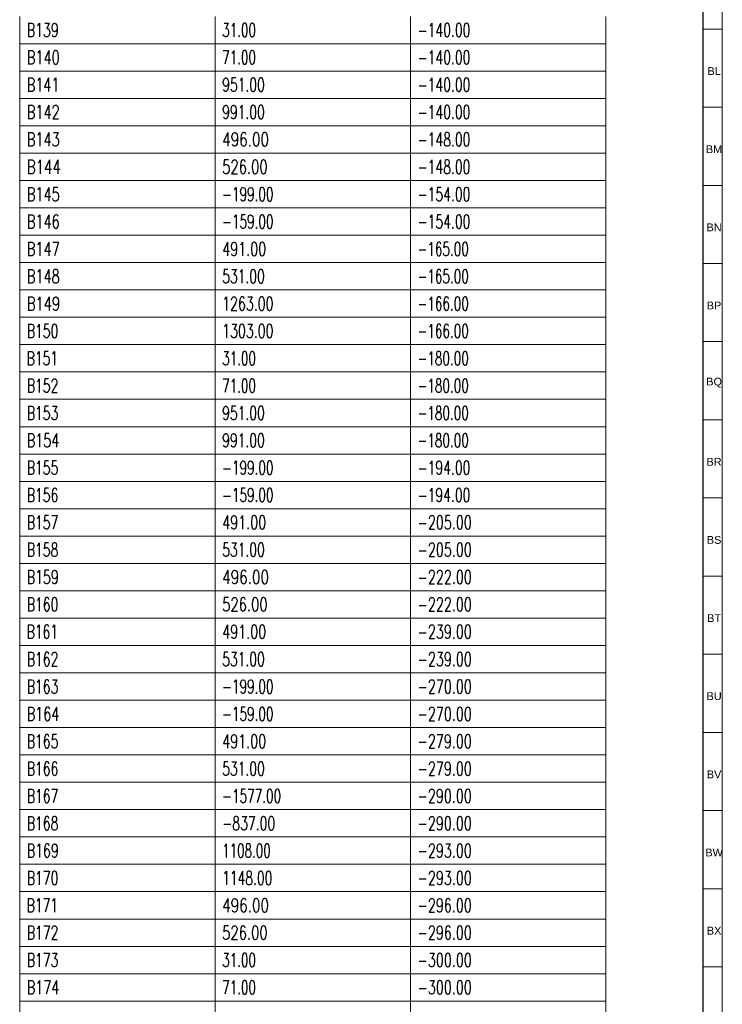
# Model space of a CAD drawing. Header units: millimetres. Extents: x -34 to 6620, y -230 to 4700.
# Tile 170 of 189: x 6438 to 6618, y 3280 to 3532. Entities that reach past the tile are written whole.
import ezdxf

# ---------------------------------------------------------------- set-up
doc = ezdxf.new("R2010")
doc.units = ezdxf.units.MM
doc.layers.add('1', color=7, linetype='Continuous', true_color=0xffffff)
doc.styles.add('Arial Unicode MS', font='Arial Unicode MS')
doc.styles.add('latin_extended', font='simplex.shx')

# ---------------------------------------------------------------- blocks, each defined once
blk = doc.blocks.new('TabularNote3')
at = {"layer": '1', "color": 163, "linetype": 'Continuous', "lineweight": 18}
for p, q in [((6438.170042, 3533.23561), (6438.170042, 3526.23561)), ((6488.170042, 3533.23561), (6488.170042, 3526.23561)), ((6538.170042, 3533.23561), (6538.170042, 3526.23561)), ((6588.170042, 3533.23561), (6588.170042, 3526.23561)), ((6438.170042, 3526.23561), (6488.170042, 3526.23561)), ((6438.170042, 3526.23561), (6438.170042, 3519.23561)), ((6488.170042, 3526.23561), (6538.170042, 3526.23561)), ((6488.170042, 3526.23561), (6488.170042, 3519.23561)), ((6538.170042, 3526.23561), (6588.170042, 3526.23561)), ((6538.170042, 3526.23561), (6538.170042, 3519.23561)), ((6588.170042, 3526.23561), (6588.170042, 3519.23561)), ((6438.170042, 3519.23561), (6488.170042, 3519.23561)), ((6438.170042, 3519.23561), (6438.170042, 3512.23561)), ((6488.170042, 3519.23561), (6538.170042, 3519.23561)), ((6488.170042, 3519.23561), (6488.170042, 3512.23561)), ((6538.170042, 3519.23561), (6588.170042, 3519.23561)), ((6538.170042, 3519.23561), (6538.170042, 3512.23561)), ((6588.170042, 3519.23561), (6588.170042, 3512.23561)), ((6438.170042, 3512.23561), (6488.170042, 3512.23561)), ((6438.170042, 3512.23561), (6438.170042, 3505.23561)), ((6488.170042, 3512.23561), (6538.170042, 3512.23561)), ((6488.170042, 3512.23561), (6488.170042, 3505.23561)), ((6538.170042, 3512.23561), (6588.170042, 3512.23561)), ((6538.170042, 3512.23561), (6538.170042, 3505.23561)), ((6588.170042, 3512.23561), (6588.170042, 3505.23561)), ((6438.170042, 3505.23561), (6488.170042, 3505.23561)), ((6438.170042, 3505.23561), (6438.170042, 3498.23561)), ((6488.170042, 3505.23561), (6538.170042, 3505.23561)), ((6488.170042, 3505.23561), (6488.170042, 3498.23561)), ((6538.170042, 3505.23561), (6588.170042, 3505.23561)), ((6538.170042, 3505.23561), (6538.170042, 3498.23561)), ((6588.170042, 3505.23561), (6588.170042, 3498.23561)), ((6438.170042, 3498.23561), (6488.170042, 3498.23561)), ((6438.170042, 3498.23561), (6438.170042, 3491.23561)), ((6488.170042, 3498.23561), (6538.170042, 3498.23561)), ((6488.170042, 3498.23561), (6488.170042, 3491.23561)), ((6538.170042, 3498.23561), (6588.170042, 3498.23561)), ((6538.170042, 3498.23561), (6538.170042, 3491.23561)), ((6588.170042, 3498.23561), (6588.170042, 3491.23561)), ((6438.170042, 3491.23561), (6488.170042, 3491.23561)), ((6438.170042, 3491.23561), (6438.170042, 3484.23561)), ((6488.170042, 3491.23561), (6538.170042, 3491.23561)), ((6488.170042, 3491.23561), (6488.170042, 3484.23561)), ((6538.170042, 3491.23561), (6588.170042, 3491.23561)), ((6538.170042, 3491.23561), (6538.170042, 3484.23561)), ((6588.170042, 3491.23561), (6588.170042, 3484.23561)), ((6438.170042, 3484.23561), (6488.170042, 3484.23561)), ((6438.170042, 3484.23561), (6438.170042, 3477.23561)), ((6488.170042, 3484.23561), (6538.170042, 3484.23561)), ((6488.170042, 3484.23561), (6488.170042, 3477.23561)), ((6538.170042, 3484.23561), (6588.170042, 3484.23561)), ((6538.170042, 3484.23561), (6538.170042, 3477.23561)), ((6588.170042, 3484.23561), (6588.170042, 3477.23561)), ((6438.170042, 3477.23561), (6488.170042, 3477.23561)), ((6438.170042, 3477.23561), (6438.170042, 3470.23561)), ((6488.170042, 3477.23561), (6538.170042, 3477.23561)), ((6488.170042, 3477.23561), (6488.170042, 3470.23561)), ((6538.170042, 3477.23561), (6588.170042, 3477.23561)), ((6538.170042, 3477.23561), (6538.170042, 3470.23561)), ((6588.170042, 3477.23561), (6588.170042, 3470.23561)), ((6438.170042, 3470.23561), (6488.170042, 3470.23561)), ((6438.170042, 3470.23561), (6438.170042, 3463.23561)), ((6488.170042, 3470.23561), (6538.170042, 3470.23561)), ((6488.170042, 3470.23561), (6488.170042, 3463.23561)), ((6538.170042, 3470.23561), (6588.170042, 3470.23561)), ((6538.170042, 3470.23561), (6538.170042, 3463.23561)), ((6588.170042, 3470.23561), (6588.170042, 3463.23561)), ((6438.170042, 3463.23561), (6488.170042, 3463.23561)), ((6438.170042, 3463.23561), (6438.170042, 3456.23561)), ((6488.170042, 3463.23561), (6538.170042, 3463.23561)), ((6488.170042, 3463.23561), (6488.170042, 3456.23561)), ((6538.170042, 3463.23561), (6588.170042, 3463.23561)), ((6538.170042, 3463.23561), (6538.170042, 3456.23561)), ((6588.170042, 3463.23561), (6588.170042, 3456.23561)), ((6438.170042, 3456.23561), (6488.170042, 3456.23561)), ((6438.170042, 3456.23561), (6438.170042, 3449.23561)), ((6488.170042, 3456.23561), (6538.170042, 3456.23561)), ((6488.170042, 3456.23561), (6488.170042, 3449.23561)), ((6538.170042, 3456.23561), (6588.170042, 3456.23561)), ((6538.170042, 3456.23561), (6538.170042, 3449.23561)), ((6588.170042, 3456.23561), (6588.170042, 3449.23561)), ((6438.170042, 3449.23561), (6488.170042, 3449.23561)), ((6438.170042, 3449.23561), (6438.170042, 3442.23561)), ((6488.170042, 3449.23561), (6538.170042, 3449.23561)), ((6488.170042, 3449.23561), (6488.170042, 3442.23561)), ((6538.170042, 3449.23561), (6588.170042, 3449.23561)), ((6538.170042, 3449.23561), (6538.170042, 3442.23561)), ((6588.170042, 3449.23561), (6588.170042, 3442.23561)), ((6438.170042, 3442.23561), (6488.170042, 3442.23561)), ((6438.170042, 3442.23561), (6438.170042, 3435.23561)), ((6488.170042, 3442.23561), (6538.170042, 3442.23561)), ((6488.170042, 3442.23561), (6488.170042, 3435.23561)), ((6538.170042, 3442.23561), (6588.170042, 3442.23561)), ((6538.170042, 3442.23561), (6538.170042, 3435.23561)), ((6588.170042, 3442.23561), (6588.170042, 3435.23561)), ((6438.170042, 3435.23561), (6488.170042, 3435.23561)), ((6438.170042, 3435.23561), (6438.170042, 3428.23561)), ((6488.170042, 3435.23561), (6538.170042, 3435.23561)), ((6488.170042, 3435.23561), (6488.170042, 3428.23561)), ((6538.170042, 3435.23561), (6588.170042, 3435.23561)), ((6538.170042, 3435.23561), (6538.170042, 3428.23561)), ((6588.170042, 3435.23561), (6588.170042, 3428.23561)), ((6438.170042, 3428.23561), (6488.170042, 3428.23561)), ((6438.170042, 3428.23561), (6438.170042, 3421.23561)), ((6488.170042, 3428.23561), (6538.170042, 3428.23561)), ((6488.170042, 3428.23561), (6488.170042, 3421.23561)), ((6538.170042, 3428.23561), (6588.170042, 3428.23561)), ((6538.170042, 3428.23561), (6538.170042, 3421.23561)), ((6588.170042, 3428.23561), (6588.170042, 3421.23561)), ((6438.170042, 3421.23561), (6488.170042, 3421.23561)), ((6438.170042, 3421.23561), (6438.170042, 3414.23561)), ((6488.170042, 3421.23561), (6538.170042, 3421.23561)), ((6488.170042, 3421.23561), (6488.170042, 3414.23561)), ((6538.170042, 3421.23561), (6588.170042, 3421.23561)), ((6538.170042, 3421.23561), (6538.170042, 3414.23561)), ((6588.170042, 3421.23561), (6588.170042, 3414.23561)), ((6438.170042, 3414.23561), (6488.170042, 3414.23561)), ((6438.170042, 3414.23561), (6438.170042, 3407.23561)), ((6488.170042, 3414.23561), (6538.170042, 3414.23561)), ((6488.170042, 3414.23561), (6488.170042, 3407.23561)), ((6538.170042, 3414.23561), (6588.170042, 3414.23561)), ((6538.170042, 3414.23561), (6538.170042, 3407.23561)), ((6588.170042, 3414.23561), (6588.170042, 3407.23561)), ((6438.170042, 3407.23561), (6488.170042, 3407.23561)), ((6438.170042, 3407.23561), (6438.170042, 3400.23561)), ((6488.170042, 3407.23561), (6538.170042, 3407.23561)), ((6488.170042, 3407.23561), (6488.170042, 3400.23561)), ((6538.170042, 3407.23561), (6588.170042, 3407.23561)), ((6538.170042, 3407.23561), (6538.170042, 3400.23561)), ((6588.170042, 3407.23561), (6588.170042, 3400.23561)), ((6438.170042, 3400.23561), (6488.170042, 3400.23561)), ((6438.170042, 3400.23561), (6438.170042, 3393.23561)), ((6488.170042, 3400.23561), (6538.170042, 3400.23561)), ((6488.170042, 3400.23561), (6488.170042, 3393.23561)), ((6538.170042, 3400.23561), (6588.170042, 3400.23561)), ((6538.170042, 3400.23561), (6538.170042, 3393.23561)), ((6588.170042, 3400.23561), (6588.170042, 3393.23561)), ((6438.170042, 3393.23561), (6488.170042, 3393.23561)), ((6438.170042, 3393.23561), (6438.170042, 3386.23561)), ((6488.170042, 3393.23561), (6538.170042, 3393.23561)), ((6488.170042, 3393.23561), (6488.170042, 3386.23561)), ((6538.170042, 3393.23561), (6588.170042, 3393.23561)), ((6538.170042, 3393.23561), (6538.170042, 3386.23561)), ((6588.170042, 3393.23561), (6588.170042, 3386.23561)), ((6438.170042, 3386.23561), (6488.170042, 3386.23561)), ((6438.170042, 3386.23561), (6438.170042, 3379.23561)), ((6488.170042, 3386.23561), (6538.170042, 3386.23561)), ((6488.170042, 3386.23561), (6488.170042, 3379.23561)), ((6538.170042, 3386.23561), (6588.170042, 3386.23561)), ((6538.170042, 3386.23561), (6538.170042, 3379.23561)), ((6588.170042, 3386.23561), (6588.170042, 3379.23561)), ((6438.170042, 3379.23561), (6488.170042, 3379.23561)), ((6438.170042, 3379.23561), (6438.170042, 3372.23561)), ((6488.170042, 3379.23561), (6538.170042, 3379.23561)), ((6488.170042, 3379.23561), (6488.170042, 3372.23561)), ((6538.170042, 3379.23561), (6588.170042, 3379.23561)), ((6538.170042, 3379.23561), (6538.170042, 3372.23561)), ((6588.170042, 3379.23561), (6588.170042, 3372.23561)), ((6438.170042, 3372.23561), (6488.170042, 3372.23561)), ((6438.170042, 3372.23561), (6438.170042, 3365.23561)), ((6488.170042, 3372.23561), (6538.170042, 3372.23561)), ((6488.170042, 3372.23561), (6488.170042, 3365.23561)), ((6538.170042, 3372.23561), (6588.170042, 3372.23561)), ((6538.170042, 3372.23561), (6538.170042, 3365.23561)), ((6588.170042, 3372.23561), (6588.170042, 3365.23561)), ((6438.170042, 3365.23561), (6488.170042, 3365.23561)), ((6438.170042, 3365.23561), (6438.170042, 3358.23561)), ((6488.170042, 3365.23561), (6538.170042, 3365.23561)), ((6488.170042, 3365.23561), (6488.170042, 3358.23561)), ((6538.170042, 3365.23561), (6588.170042, 3365.23561)), ((6538.170042, 3365.23561), (6538.170042, 3358.23561)), ((6588.170042, 3365.23561), (6588.170042, 3358.23561)), ((6438.170042, 3358.23561), (6488.170042, 3358.23561)), ((6438.170042, 3358.23561), (6438.170042, 3351.23561)), ((6488.170042, 3358.23561), (6538.170042, 3358.23561)), ((6488.170042, 3358.23561), (6488.170042, 3351.23561)), ((6538.170042, 3358.23561), (6588.170042, 3358.23561)), ((6538.170042, 3358.23561), (6538.170042, 3351.23561)), ((6588.170042, 3358.23561), (6588.170042, 3351.23561)), ((6438.170042, 3351.23561), (6488.170042, 3351.23561)), ((6438.170042, 3351.23561), (6438.170042, 3344.23561)), ((6488.170042, 3351.23561), (6538.170042, 3351.23561)), ((6488.170042, 3351.23561), (6488.170042, 3344.23561)), ((6538.170042, 3351.23561), (6588.170042, 3351.23561)), ((6538.170042, 3351.23561), (6538.170042, 3344.23561)), ((6588.170042, 3351.23561), (6588.170042, 3344.23561)), ((6438.170042, 3344.23561), (6488.170042, 3344.23561)), ((6438.170042, 3344.23561), (6438.170042, 3337.23561)), ((6488.170042, 3344.23561), (6538.170042, 3344.23561)), ((6488.170042, 3344.23561), (6488.170042, 3337.23561)), ((6538.170042, 3344.23561), (6588.170042, 3344.23561)), ((6538.170042, 3344.23561), (6538.170042, 3337.23561)), ((6588.170042, 3344.23561), (6588.170042, 3337.23561)), ((6438.170042, 3337.23561), (6488.170042, 3337.23561)), ((6438.170042, 3337.23561), (6438.170042, 3330.23561)), ((6488.170042, 3337.23561), (6538.170042, 3337.23561)), ((6488.170042, 3337.23561), (6488.170042, 3330.23561)), ((6538.170042, 3337.23561), (6588.170042, 3337.23561)), ((6538.170042, 3337.23561), (6538.170042, 3330.23561)), ((6588.170042, 3337.23561), (6588.170042, 3330.23561)), ((6438.170042, 3330.23561), (6488.170042, 3330.23561)), ((6438.170042, 3330.23561), (6438.170042, 3323.23561)), ((6488.170042, 3330.23561), (6538.170042, 3330.23561)), ((6488.170042, 3330.23561), (6488.170042, 3323.23561)), ((6538.170042, 3330.23561), (6588.170042, 3330.23561)), ((6538.170042, 3330.23561), (6538.170042, 3323.23561)), ((6588.170042, 3330.23561), (6588.170042, 3323.23561)), ((6438.170042, 3323.23561), (6488.170042, 3323.23561)), ((6438.170042, 3323.23561), (6438.170042, 3316.23561)), ((6488.170042, 3323.23561), (6538.170042, 3323.23561)), ((6488.170042, 3323.23561), (6488.170042, 3316.23561)), ((6538.170042, 3323.23561), (6588.170042, 3323.23561)), ((6538.170042, 3323.23561), (6538.170042, 3316.23561)), ((6588.170042, 3323.23561), (6588.170042, 3316.23561)), ((6438.170042, 3316.23561), (6488.170042, 3316.23561)), ((6438.170042, 3316.23561), (6438.170042, 3309.23561)), ((6488.170042, 3316.23561), (6538.170042, 3316.23561)), ((6488.170042, 3316.23561), (6488.170042, 3309.23561)), ((6538.170042, 3316.23561), (6588.170042, 3316.23561)), ((6538.170042, 3316.23561), (6538.170042, 3309.23561)), ((6588.170042, 3316.23561), (6588.170042, 3309.23561)), ((6438.170042, 3309.23561), (6488.170042, 3309.23561)), ((6438.170042, 3309.23561), (6438.170042, 3302.23561)), ((6488.170042, 3309.23561), (6538.170042, 3309.23561)), ((6488.170042, 3309.23561), (6488.170042, 3302.23561)), ((6538.170042, 3309.23561), (6588.170042, 3309.23561)), ((6538.170042, 3309.23561), (6538.170042, 3302.23561)), ((6588.170042, 3309.23561), (6588.170042, 3302.23561)), ((6438.170042, 3302.23561), (6488.170042, 3302.23561)), ((6438.170042, 3302.23561), (6438.170042, 3295.23561)), ((6488.170042, 3302.23561), (6538.170042, 3302.23561)), ((6488.170042, 3302.23561), (6488.170042, 3295.23561)), ((6538.170042, 3302.23561), (6588.170042, 3302.23561)), ((6538.170042, 3302.23561), (6538.170042, 3295.23561)), ((6588.170042, 3302.23561), (6588.170042, 3295.23561)), ((6438.170042, 3295.23561), (6488.170042, 3295.23561)), ((6438.170042, 3295.23561), (6438.170042, 3288.23561)), ((6488.170042, 3295.23561), (6538.170042, 3295.23561)), ((6488.170042, 3295.23561), (6488.170042, 3288.23561)), ((6538.170042, 3295.23561), (6588.170042, 3295.23561)), ((6538.170042, 3295.23561), (6538.170042, 3288.23561)), ((6588.170042, 3295.23561), (6588.170042, 3288.23561)), ((6438.170042, 3288.23561), (6488.170042, 3288.23561)), ((6438.170042, 3288.23561), (6438.170042, 3281.23561)), ((6488.170042, 3288.23561), (6538.170042, 3288.23561)), ((6488.170042, 3288.23561), (6488.170042, 3281.23561)), ((6538.170042, 3288.23561), (6588.170042, 3288.23561)), ((6538.170042, 3288.23561), (6538.170042, 3281.23561)), ((6588.170042, 3288.23561), (6588.170042, 3281.23561)), ((6438.170042, 3281.23561), (6488.170042, 3281.23561)), ((6438.170042, 3281.23561), (6438.170042, 3274.23561)), ((6488.170042, 3281.23561), (6538.170042, 3281.23561)), ((6488.170042, 3281.23561), (6488.170042, 3274.23561)), ((6538.170042, 3281.23561), (6588.170042, 3281.23561)), ((6538.170042, 3281.23561), (6538.170042, 3274.23561)), ((6588.170042, 3281.23561), (6588.170042, 3274.23561))]:
    blk.add_line(p, q, dxfattribs=at)
at = {"layer": '1', "color": 2, "linetype": 'Continuous', "lineweight": 13, "char_height": 3.5, "attachment_point": 4, "line_spacing_factor": 0.963855, "style": 'latin_extended'}
for s, insert in [('\\W0.6733;B139', (6439.987542, 3529.73561)), ('\\W0.6412;31.00', (6489.987542, 3529.73561)), ('\\W0.6637;-140.00', (6539.987542, 3529.73561)), ('\\W0.6941;B140', (6439.987542, 3522.73561)), ('\\W0.6412;71.00', (6489.987542, 3522.73561)), ('\\W0.6637;-140.00', (6539.987542, 3522.73561)), ('\\W0.6882;B141', (6439.987542, 3515.73561)), ('\\W0.6624;951.00', (6489.987542, 3515.73561)), ('\\W0.6637;-140.00', (6539.987542, 3515.73561)), ('\\W0.6941;B142', (6439.987542, 3508.73561)), ('\\W0.6624;991.00', (6489.987542, 3508.73561)), ('\\W0.6637;-140.00', (6539.987542, 3508.73561)), ('\\W0.6941;B143', (6439.987542, 3501.73561)), ('\\W0.7268;496.00', (6489.987542, 3501.73561)), ('\\W0.6637;-148.00', (6539.987542, 3501.73561)), ('\\W0.7186;B144', (6439.987542, 3494.73561)), ('\\W0.7053;526.00', (6489.987542, 3494.73561)), ('\\W0.6637;-148.00', (6539.987542, 3494.73561)), ('\\W0.6941;B145', (6439.987542, 3487.73561)), ('\\W0.6439;-199.00', (6489.987542, 3487.73561)), ('\\W0.6637;-154.00', (6539.987542, 3487.73561)), ('\\W0.6941;B146', (6439.987542, 3480.73561)), ('\\W0.6439;-159.00', (6489.987542, 3480.73561)), ('\\W0.6637;-154.00', (6539.987542, 3480.73561)), ('\\W0.6941;B147', (6439.987542, 3473.73561)), ('\\W0.6838;491.00', (6489.987542, 3473.73561)), ('\\W0.6439;-165.00', (6539.987542, 3473.73561)), ('\\W0.6941;B148', (6439.987542, 3466.73561)), ('\\W0.6624;531.00', (6489.987542, 3466.73561)), ('\\W0.6439;-165.00', (6539.987542, 3466.73561)), ('\\W0.7031;B149', (6439.987542, 3459.73561)), ('\\W0.6743;1263.00', (6489.987542, 3459.73561)), ('\\W0.6439;-166.00', (6539.987542, 3459.73561)), ('\\W0.6647;B150', (6439.987542, 3452.73561)), ('\\W0.6743;1303.00', (6489.987542, 3452.73561)), ('\\W0.6439;-166.00', (6539.987542, 3452.73561)), ('\\W0.6563;B151', (6439.987542, 3445.73561)), ('\\W0.6412;31.00', (6489.987542, 3445.73561)), ('\\W0.6439;-180.00', (6539.987542, 3445.73561)), ('\\W0.6647;B152', (6439.987542, 3438.73561)), ('\\W0.6412;71.00', (6489.987542, 3438.73561)), ('\\W0.6439;-180.00', (6539.987542, 3438.73561)), ('\\W0.6647;B153', (6439.987542, 3431.73561)), ('\\W0.6624;951.00', (6489.987542, 3431.73561)), ('\\W0.6439;-180.00', (6539.987542, 3431.73561)), ('\\W0.6853;B154', (6439.987542, 3424.73561)), ('\\W0.6624;991.00', (6489.987542, 3424.73561)), ('\\W0.6439;-180.00', (6539.987542, 3424.73561)), ('\\W0.6647;B155', (6439.987542, 3417.73561)), ('\\W0.6439;-199.00', (6489.987542, 3417.73561)), ('\\W0.6637;-194.00', (6539.987542, 3417.73561)), ('\\W0.6647;B156', (6439.987542, 3410.73561)), ('\\W0.6439;-159.00', (6489.987542, 3410.73561)), ('\\W0.6637;-194.00', (6539.987542, 3410.73561)), ('\\W0.6647;B157', (6439.987542, 3403.73561)), ('\\W0.6838;491.00', (6489.987542, 3403.73561)), ('\\W0.6809;-205.00', (6539.987542, 3403.73561)), ('\\W0.6647;B158', (6439.987542, 3396.73561)), ('\\W0.6624;531.00', (6489.987542, 3396.73561)), ('\\W0.6809;-205.00', (6539.987542, 3396.73561)), ('\\W0.6733;B159', (6439.987542, 3389.73561)), ('\\W0.7268;496.00', (6489.987542, 3389.73561)), ('\\W0.6809;-222.00', (6539.987542, 3389.73561)), ('\\W0.6647;B160', (6439.987542, 3382.73561)), ('\\W0.7053;526.00', (6489.987542, 3382.73561)), ('\\W0.6809;-222.00', (6539.987542, 3382.73561)), ('\\W0.6563;B161', (6439.987542, 3375.73561)), ('\\W0.6838;491.00', (6489.987542, 3375.73561)), ('\\W0.6809;-239.00', (6539.987542, 3375.73561)), ('\\W0.6647;B162', (6439.987542, 3368.73561)), ('\\W0.6624;531.00', (6489.987542, 3368.73561)), ('\\W0.6809;-239.00', (6539.987542, 3368.73561)), ('\\W0.6647;B163', (6439.987542, 3361.73561)), ('\\W0.6439;-199.00', (6489.987542, 3361.73561)), ('\\W0.6809;-270.00', (6539.987542, 3361.73561)), ('\\W0.6853;B164', (6439.987542, 3354.73561)), ('\\W0.6439;-159.00', (6489.987542, 3354.73561)), ('\\W0.6809;-270.00', (6539.987542, 3354.73561)), ('\\W0.6647;B165', (6439.987542, 3347.73561)), ('\\W0.6838;491.00', (6489.987542, 3347.73561)), ('\\W0.6809;-279.00', (6539.987542, 3347.73561)), ('\\W0.6647;B166', (6439.987542, 3340.73561)), ('\\W0.6624;531.00', (6489.987542, 3340.73561)), ('\\W0.6809;-279.00', (6539.987542, 3340.73561)), ('\\W0.6647;B167', (6439.987542, 3333.73561)), ('\\W0.6455;-1577.00', (6489.987542, 3333.73561)), ('\\W0.6809;-290.00', (6539.987542, 3333.73561)), ('\\W0.6647;B168', (6439.987542, 3326.73561)), ('\\W0.6661;-837.00', (6489.987542, 3326.73561)), ('\\W0.6809;-290.00', (6539.987542, 3326.73561)), ('\\W0.6733;B169', (6439.987542, 3319.73561)), ('\\W0.6382;1108.00', (6489.987542, 3319.73561)), ('\\W0.6809;-293.00', (6539.987542, 3319.73561)), ('\\W0.6647;B170', (6439.987542, 3312.73561)), ('\\W0.6588;1148.00', (6489.987542, 3312.73561)), ('\\W0.6809;-293.00', (6539.987542, 3312.73561)), ('\\W0.6563;B171', (6439.987542, 3305.73561)), ('\\W0.7268;496.00', (6489.987542, 3305.73561)), ('\\W0.6809;-296.00', (6539.987542, 3305.73561)), ('\\W0.6647;B172', (6439.987542, 3298.73561)), ('\\W0.7053;526.00', (6489.987542, 3298.73561)), ('\\W0.6809;-296.00', (6539.987542, 3298.73561)), ('\\W0.6647;B173', (6439.987542, 3291.73561)), ('\\W0.6412;31.00', (6489.987542, 3291.73561)), ('\\W0.6809;-300.00', (6539.987542, 3291.73561)), ('\\W0.6853;B174', (6439.987542, 3284.73561)), ('\\W0.6412;71.00', (6489.987542, 3284.73561)), ('\\W0.6809;-300.00', (6539.987542, 3284.73561))]:
    blk.add_mtext(s, dxfattribs=dict(at, insert=insert))
blk = doc.blocks.new('TabularNote5')
at = {"layer": '1', "color": 163, "linetype": 'Continuous', "lineweight": 18}
for p, q in [((6438.170042, 3533.23561), (6438.170042, 3526.23561)), ((6488.170042, 3533.23561), (6488.170042, 3526.23561)), ((6538.170042, 3533.23561), (6538.170042, 3526.23561)), ((6588.170042, 3533.23561), (6588.170042, 3526.23561)), ((6438.170042, 3526.23561), (6488.170042, 3526.23561)), ((6438.170042, 3526.23561), (6438.170042, 3519.23561)), ((6488.170042, 3526.23561), (6538.170042, 3526.23561)), ((6488.170042, 3526.23561), (6488.170042, 3519.23561)), ((6538.170042, 3526.23561), (6588.170042, 3526.23561)), ((6538.170042, 3526.23561), (6538.170042, 3519.23561)), ((6588.170042, 3526.23561), (6588.170042, 3519.23561)), ((6438.170042, 3519.23561), (6488.170042, 3519.23561)), ((6438.170042, 3519.23561), (6438.170042, 3512.23561)), ((6488.170042, 3519.23561), (6538.170042, 3519.23561)), ((6488.170042, 3519.23561), (6488.170042, 3512.23561)), ((6538.170042, 3519.23561), (6588.170042, 3519.23561)), ((6538.170042, 3519.23561), (6538.170042, 3512.23561)), ((6588.170042, 3519.23561), (6588.170042, 3512.23561)), ((6438.170042, 3512.23561), (6488.170042, 3512.23561)), ((6438.170042, 3512.23561), (6438.170042, 3505.23561)), ((6488.170042, 3512.23561), (6538.170042, 3512.23561)), ((6488.170042, 3512.23561), (6488.170042, 3505.23561)), ((6538.170042, 3512.23561), (6588.170042, 3512.23561)), ((6538.170042, 3512.23561), (6538.170042, 3505.23561)), ((6588.170042, 3512.23561), (6588.170042, 3505.23561)), ((6438.170042, 3505.23561), (6488.170042, 3505.23561)), ((6438.170042, 3505.23561), (6438.170042, 3498.23561)), ((6488.170042, 3505.23561), (6538.170042, 3505.23561)), ((6488.170042, 3505.23561), (6488.170042, 3498.23561)), ((6538.170042, 3505.23561), (6588.170042, 3505.23561)), ((6538.170042, 3505.23561), (6538.170042, 3498.23561)), ((6588.170042, 3505.23561), (6588.170042, 3498.23561)), ((6438.170042, 3498.23561), (6488.170042, 3498.23561)), ((6438.170042, 3498.23561), (6438.170042, 3491.23561)), ((6488.170042, 3498.23561), (6538.170042, 3498.23561)), ((6488.170042, 3498.23561), (6488.170042, 3491.23561)), ((6538.170042, 3498.23561), (6588.170042, 3498.23561)), ((6538.170042, 3498.23561), (6538.170042, 3491.23561)), ((6588.170042, 3498.23561), (6588.170042, 3491.23561)), ((6438.170042, 3491.23561), (6488.170042, 3491.23561)), ((6438.170042, 3491.23561), (6438.170042, 3484.23561)), ((6488.170042, 3491.23561), (6538.170042, 3491.23561)), ((6488.170042, 3491.23561), (6488.170042, 3484.23561)), ((6538.170042, 3491.23561), (6588.170042, 3491.23561)), ((6538.170042, 3491.23561), (6538.170042, 3484.23561)), ((6588.170042, 3491.23561), (6588.170042, 3484.23561)), ((6438.170042, 3484.23561), (6488.170042, 3484.23561)), ((6438.170042, 3484.23561), (6438.170042, 3477.23561)), ((6488.170042, 3484.23561), (6538.170042, 3484.23561)), ((6488.170042, 3484.23561), (6488.170042, 3477.23561)), ((6538.170042, 3484.23561), (6588.170042, 3484.23561)), ((6538.170042, 3484.23561), (6538.170042, 3477.23561)), ((6588.170042, 3484.23561), (6588.170042, 3477.23561)), ((6438.170042, 3477.23561), (6488.170042, 3477.23561)), ((6438.170042, 3477.23561), (6438.170042, 3470.23561)), ((6488.170042, 3477.23561), (6538.170042, 3477.23561)), ((6488.170042, 3477.23561), (6488.170042, 3470.23561)), ((6538.170042, 3477.23561), (6588.170042, 3477.23561)), ((6538.170042, 3477.23561), (6538.170042, 3470.23561)), ((6588.170042, 3477.23561), (6588.170042, 3470.23561)), ((6438.170042, 3470.23561), (6488.170042, 3470.23561)), ((6438.170042, 3470.23561), (6438.170042, 3463.23561)), ((6488.170042, 3470.23561), (6538.170042, 3470.23561)), ((6488.170042, 3470.23561), (6488.170042, 3463.23561)), ((6538.170042, 3470.23561), (6588.170042, 3470.23561)), ((6538.170042, 3470.23561), (6538.170042, 3463.23561)), ((6588.170042, 3470.23561), (6588.170042, 3463.23561)), ((6438.170042, 3463.23561), (6488.170042, 3463.23561)), ((6438.170042, 3463.23561), (6438.170042, 3456.23561)), ((6488.170042, 3463.23561), (6538.170042, 3463.23561)), ((6488.170042, 3463.23561), (6488.170042, 3456.23561)), ((6538.170042, 3463.23561), (6588.170042, 3463.23561)), ((6538.170042, 3463.23561), (6538.170042, 3456.23561)), ((6588.170042, 3463.23561), (6588.170042, 3456.23561)), ((6438.170042, 3456.23561), (6488.170042, 3456.23561)), ((6438.170042, 3456.23561), (6438.170042, 3449.23561)), ((6488.170042, 3456.23561), (6538.170042, 3456.23561)), ((6488.170042, 3456.23561), (6488.170042, 3449.23561)), ((6538.170042, 3456.23561), (6588.170042, 3456.23561)), ((6538.170042, 3456.23561), (6538.170042, 3449.23561)), ((6588.170042, 3456.23561), (6588.170042, 3449.23561)), ((6438.170042, 3449.23561), (6488.170042, 3449.23561)), ((6438.170042, 3449.23561), (6438.170042, 3442.23561)), ((6488.170042, 3449.23561), (6538.170042, 3449.23561)), ((6488.170042, 3449.23561), (6488.170042, 3442.23561)), ((6538.170042, 3449.23561), (6588.170042, 3449.23561)), ((6538.170042, 3449.23561), (6538.170042, 3442.23561)), ((6588.170042, 3449.23561), (6588.170042, 3442.23561)), ((6438.170042, 3442.23561), (6488.170042, 3442.23561)), ((6438.170042, 3442.23561), (6438.170042, 3435.23561)), ((6488.170042, 3442.23561), (6538.170042, 3442.23561)), ((6488.170042, 3442.23561), (6488.170042, 3435.23561)), ((6538.170042, 3442.23561), (6588.170042, 3442.23561)), ((6538.170042, 3442.23561), (6538.170042, 3435.23561)), ((6588.170042, 3442.23561), (6588.170042, 3435.23561)), ((6438.170042, 3435.23561), (6488.170042, 3435.23561)), ((6438.170042, 3435.23561), (6438.170042, 3428.23561)), ((6488.170042, 3435.23561), (6538.170042, 3435.23561)), ((6488.170042, 3435.23561), (6488.170042, 3428.23561)), ((6538.170042, 3435.23561), (6588.170042, 3435.23561)), ((6538.170042, 3435.23561), (6538.170042, 3428.23561)), ((6588.170042, 3435.23561), (6588.170042, 3428.23561)), ((6438.170042, 3428.23561), (6488.170042, 3428.23561)), ((6438.170042, 3428.23561), (6438.170042, 3421.23561)), ((6488.170042, 3428.23561), (6538.170042, 3428.23561)), ((6488.170042, 3428.23561), (6488.170042, 3421.23561)), ((6538.170042, 3428.23561), (6588.170042, 3428.23561)), ((6538.170042, 3428.23561), (6538.170042, 3421.23561)), ((6588.170042, 3428.23561), (6588.170042, 3421.23561)), ((6438.170042, 3421.23561), (6488.170042, 3421.23561)), ((6438.170042, 3421.23561), (6438.170042, 3414.23561)), ((6488.170042, 3421.23561), (6538.170042, 3421.23561)), ((6488.170042, 3421.23561), (6488.170042, 3414.23561)), ((6538.170042, 3421.23561), (6588.170042, 3421.23561)), ((6538.170042, 3421.23561), (6538.170042, 3414.23561)), ((6588.170042, 3421.23561), (6588.170042, 3414.23561)), ((6438.170042, 3414.23561), (6488.170042, 3414.23561)), ((6438.170042, 3414.23561), (6438.170042, 3407.23561)), ((6488.170042, 3414.23561), (6538.170042, 3414.23561)), ((6488.170042, 3414.23561), (6488.170042, 3407.23561)), ((6538.170042, 3414.23561), (6588.170042, 3414.23561)), ((6538.170042, 3414.23561), (6538.170042, 3407.23561)), ((6588.170042, 3414.23561), (6588.170042, 3407.23561)), ((6438.170042, 3407.23561), (6488.170042, 3407.23561)), ((6438.170042, 3407.23561), (6438.170042, 3400.23561)), ((6488.170042, 3407.23561), (6538.170042, 3407.23561)), ((6488.170042, 3407.23561), (6488.170042, 3400.23561)), ((6538.170042, 3407.23561), (6588.170042, 3407.23561)), ((6538.170042, 3407.23561), (6538.170042, 3400.23561)), ((6588.170042, 3407.23561), (6588.170042, 3400.23561)), ((6438.170042, 3400.23561), (6488.170042, 3400.23561)), ((6438.170042, 3400.23561), (6438.170042, 3393.23561)), ((6488.170042, 3400.23561), (6538.170042, 3400.23561)), ((6488.170042, 3400.23561), (6488.170042, 3393.23561)), ((6538.170042, 3400.23561), (6588.170042, 3400.23561)), ((6538.170042, 3400.23561), (6538.170042, 3393.23561)), ((6588.170042, 3400.23561), (6588.170042, 3393.23561)), ((6438.170042, 3393.23561), (6488.170042, 3393.23561)), ((6438.170042, 3393.23561), (6438.170042, 3386.23561)), ((6488.170042, 3393.23561), (6538.170042, 3393.23561)), ((6488.170042, 3393.23561), (6488.170042, 3386.23561)), ((6538.170042, 3393.23561), (6588.170042, 3393.23561)), ((6538.170042, 3393.23561), (6538.170042, 3386.23561)), ((6588.170042, 3393.23561), (6588.170042, 3386.23561)), ((6438.170042, 3386.23561), (6488.170042, 3386.23561)), ((6438.170042, 3386.23561), (6438.170042, 3379.23561)), ((6488.170042, 3386.23561), (6538.170042, 3386.23561)), ((6488.170042, 3386.23561), (6488.170042, 3379.23561)), ((6538.170042, 3386.23561), (6588.170042, 3386.23561)), ((6538.170042, 3386.23561), (6538.170042, 3379.23561)), ((6588.170042, 3386.23561), (6588.170042, 3379.23561)), ((6438.170042, 3379.23561), (6488.170042, 3379.23561)), ((6438.170042, 3379.23561), (6438.170042, 3372.23561)), ((6488.170042, 3379.23561), (6538.170042, 3379.23561)), ((6488.170042, 3379.23561), (6488.170042, 3372.23561)), ((6538.170042, 3379.23561), (6588.170042, 3379.23561)), ((6538.170042, 3379.23561), (6538.170042, 3372.23561)), ((6588.170042, 3379.23561), (6588.170042, 3372.23561)), ((6438.170042, 3372.23561), (6488.170042, 3372.23561)), ((6438.170042, 3372.23561), (6438.170042, 3365.23561)), ((6488.170042, 3372.23561), (6538.170042, 3372.23561)), ((6488.170042, 3372.23561), (6488.170042, 3365.23561)), ((6538.170042, 3372.23561), (6588.170042, 3372.23561)), ((6538.170042, 3372.23561), (6538.170042, 3365.23561)), ((6588.170042, 3372.23561), (6588.170042, 3365.23561)), ((6438.170042, 3365.23561), (6488.170042, 3365.23561)), ((6438.170042, 3365.23561), (6438.170042, 3358.23561)), ((6488.170042, 3365.23561), (6538.170042, 3365.23561)), ((6488.170042, 3365.23561), (6488.170042, 3358.23561)), ((6538.170042, 3365.23561), (6588.170042, 3365.23561)), ((6538.170042, 3365.23561), (6538.170042, 3358.23561)), ((6588.170042, 3365.23561), (6588.170042, 3358.23561)), ((6438.170042, 3358.23561), (6488.170042, 3358.23561)), ((6438.170042, 3358.23561), (6438.170042, 3351.23561)), ((6488.170042, 3358.23561), (6538.170042, 3358.23561)), ((6488.170042, 3358.23561), (6488.170042, 3351.23561)), ((6538.170042, 3358.23561), (6588.170042, 3358.23561)), ((6538.170042, 3358.23561), (6538.170042, 3351.23561)), ((6588.170042, 3358.23561), (6588.170042, 3351.23561)), ((6438.170042, 3351.23561), (6488.170042, 3351.23561)), ((6438.170042, 3351.23561), (6438.170042, 3344.23561)), ((6488.170042, 3351.23561), (6538.170042, 3351.23561)), ((6488.170042, 3351.23561), (6488.170042, 3344.23561)), ((6538.170042, 3351.23561), (6588.170042, 3351.23561)), ((6538.170042, 3351.23561), (6538.170042, 3344.23561)), ((6588.170042, 3351.23561), (6588.170042, 3344.23561)), ((6438.170042, 3344.23561), (6488.170042, 3344.23561)), ((6438.170042, 3344.23561), (6438.170042, 3337.23561)), ((6488.170042, 3344.23561), (6538.170042, 3344.23561)), ((6488.170042, 3344.23561), (6488.170042, 3337.23561)), ((6538.170042, 3344.23561), (6588.170042, 3344.23561)), ((6538.170042, 3344.23561), (6538.170042, 3337.23561)), ((6588.170042, 3344.23561), (6588.170042, 3337.23561)), ((6438.170042, 3337.23561), (6488.170042, 3337.23561)), ((6438.170042, 3337.23561), (6438.170042, 3330.23561)), ((6488.170042, 3337.23561), (6538.170042, 3337.23561)), ((6488.170042, 3337.23561), (6488.170042, 3330.23561)), ((6538.170042, 3337.23561), (6588.170042, 3337.23561)), ((6538.170042, 3337.23561), (6538.170042, 3330.23561)), ((6588.170042, 3337.23561), (6588.170042, 3330.23561)), ((6438.170042, 3330.23561), (6488.170042, 3330.23561)), ((6438.170042, 3330.23561), (6438.170042, 3323.23561)), ((6488.170042, 3330.23561), (6538.170042, 3330.23561)), ((6488.170042, 3330.23561), (6488.170042, 3323.23561)), ((6538.170042, 3330.23561), (6588.170042, 3330.23561)), ((6538.170042, 3330.23561), (6538.170042, 3323.23561)), ((6588.170042, 3330.23561), (6588.170042, 3323.23561)), ((6438.170042, 3323.23561), (6488.170042, 3323.23561)), ((6438.170042, 3323.23561), (6438.170042, 3316.23561)), ((6488.170042, 3323.23561), (6538.170042, 3323.23561)), ((6488.170042, 3323.23561), (6488.170042, 3316.23561)), ((6538.170042, 3323.23561), (6588.170042, 3323.23561)), ((6538.170042, 3323.23561), (6538.170042, 3316.23561)), ((6588.170042, 3323.23561), (6588.170042, 3316.23561)), ((6438.170042, 3316.23561), (6488.170042, 3316.23561)), ((6438.170042, 3316.23561), (6438.170042, 3309.23561)), ((6488.170042, 3316.23561), (6538.170042, 3316.23561)), ((6488.170042, 3316.23561), (6488.170042, 3309.23561)), ((6538.170042, 3316.23561), (6588.170042, 3316.23561)), ((6538.170042, 3316.23561), (6538.170042, 3309.23561)), ((6588.170042, 3316.23561), (6588.170042, 3309.23561)), ((6438.170042, 3309.23561), (6488.170042, 3309.23561)), ((6438.170042, 3309.23561), (6438.170042, 3302.23561)), ((6488.170042, 3309.23561), (6538.170042, 3309.23561)), ((6488.170042, 3309.23561), (6488.170042, 3302.23561)), ((6538.170042, 3309.23561), (6588.170042, 3309.23561)), ((6538.170042, 3309.23561), (6538.170042, 3302.23561)), ((6588.170042, 3309.23561), (6588.170042, 3302.23561)), ((6438.170042, 3302.23561), (6488.170042, 3302.23561)), ((6438.170042, 3302.23561), (6438.170042, 3295.23561)), ((6488.170042, 3302.23561), (6538.170042, 3302.23561)), ((6488.170042, 3302.23561), (6488.170042, 3295.23561)), ((6538.170042, 3302.23561), (6588.170042, 3302.23561)), ((6538.170042, 3302.23561), (6538.170042, 3295.23561)), ((6588.170042, 3302.23561), (6588.170042, 3295.23561)), ((6438.170042, 3295.23561), (6488.170042, 3295.23561)), ((6438.170042, 3295.23561), (6438.170042, 3288.23561)), ((6488.170042, 3295.23561), (6538.170042, 3295.23561)), ((6488.170042, 3295.23561), (6488.170042, 3288.23561)), ((6538.170042, 3295.23561), (6588.170042, 3295.23561)), ((6538.170042, 3295.23561), (6538.170042, 3288.23561)), ((6588.170042, 3295.23561), (6588.170042, 3288.23561)), ((6438.170042, 3288.23561), (6488.170042, 3288.23561)), ((6438.170042, 3288.23561), (6438.170042, 3281.23561)), ((6488.170042, 3288.23561), (6538.170042, 3288.23561)), ((6488.170042, 3288.23561), (6488.170042, 3281.23561)), ((6538.170042, 3288.23561), (6588.170042, 3288.23561)), ((6538.170042, 3288.23561), (6538.170042, 3281.23561)), ((6588.170042, 3288.23561), (6588.170042, 3281.23561)), ((6438.170042, 3281.23561), (6488.170042, 3281.23561)), ((6438.170042, 3281.23561), (6438.170042, 3274.23561)), ((6488.170042, 3281.23561), (6538.170042, 3281.23561)), ((6488.170042, 3281.23561), (6488.170042, 3274.23561)), ((6538.170042, 3281.23561), (6588.170042, 3281.23561)), ((6538.170042, 3281.23561), (6538.170042, 3274.23561)), ((6588.170042, 3281.23561), (6588.170042, 3274.23561))]:
    blk.add_line(p, q, dxfattribs=at)
at = {"layer": '1', "color": 2, "linetype": 'Continuous', "lineweight": 13, "char_height": 3.5, "attachment_point": 4, "line_spacing_factor": 0.963855, "style": 'latin_extended'}
for s, insert in [('\\W0.6733;B139', (6439.987542, 3529.73561)), ('\\W0.6412;31.00', (6489.987542, 3529.73561)), ('\\W0.6637;-140.00', (6539.987542, 3529.73561)), ('\\W0.6941;B140', (6439.987542, 3522.73561)), ('\\W0.6412;71.00', (6489.987542, 3522.73561)), ('\\W0.6637;-140.00', (6539.987542, 3522.73561)), ('\\W0.6882;B141', (6439.987542, 3515.73561)), ('\\W0.6624;951.00', (6489.987542, 3515.73561)), ('\\W0.6637;-140.00', (6539.987542, 3515.73561)), ('\\W0.6941;B142', (6439.987542, 3508.73561)), ('\\W0.6624;991.00', (6489.987542, 3508.73561)), ('\\W0.6637;-140.00', (6539.987542, 3508.73561)), ('\\W0.6941;B143', (6439.987542, 3501.73561)), ('\\W0.7268;496.00', (6489.987542, 3501.73561)), ('\\W0.6637;-148.00', (6539.987542, 3501.73561)), ('\\W0.7186;B144', (6439.987542, 3494.73561)), ('\\W0.7053;526.00', (6489.987542, 3494.73561)), ('\\W0.6637;-148.00', (6539.987542, 3494.73561)), ('\\W0.6941;B145', (6439.987542, 3487.73561)), ('\\W0.6439;-199.00', (6489.987542, 3487.73561)), ('\\W0.6637;-154.00', (6539.987542, 3487.73561)), ('\\W0.6941;B146', (6439.987542, 3480.73561)), ('\\W0.6439;-159.00', (6489.987542, 3480.73561)), ('\\W0.6637;-154.00', (6539.987542, 3480.73561)), ('\\W0.6941;B147', (6439.987542, 3473.73561)), ('\\W0.6838;491.00', (6489.987542, 3473.73561)), ('\\W0.6439;-165.00', (6539.987542, 3473.73561)), ('\\W0.6941;B148', (6439.987542, 3466.73561)), ('\\W0.6624;531.00', (6489.987542, 3466.73561)), ('\\W0.6439;-165.00', (6539.987542, 3466.73561)), ('\\W0.7031;B149', (6439.987542, 3459.73561)), ('\\W0.6743;1263.00', (6489.987542, 3459.73561)), ('\\W0.6439;-166.00', (6539.987542, 3459.73561)), ('\\W0.6647;B150', (6439.987542, 3452.73561)), ('\\W0.6743;1303.00', (6489.987542, 3452.73561)), ('\\W0.6439;-166.00', (6539.987542, 3452.73561)), ('\\W0.6563;B151', (6439.987542, 3445.73561)), ('\\W0.6412;31.00', (6489.987542, 3445.73561)), ('\\W0.6439;-180.00', (6539.987542, 3445.73561)), ('\\W0.6647;B152', (6439.987542, 3438.73561)), ('\\W0.6412;71.00', (6489.987542, 3438.73561)), ('\\W0.6439;-180.00', (6539.987542, 3438.73561)), ('\\W0.6647;B153', (6439.987542, 3431.73561)), ('\\W0.6624;951.00', (6489.987542, 3431.73561)), ('\\W0.6439;-180.00', (6539.987542, 3431.73561)), ('\\W0.6853;B154', (6439.987542, 3424.73561)), ('\\W0.6624;991.00', (6489.987542, 3424.73561)), ('\\W0.6439;-180.00', (6539.987542, 3424.73561)), ('\\W0.6647;B155', (6439.987542, 3417.73561)), ('\\W0.6439;-199.00', (6489.987542, 3417.73561)), ('\\W0.6637;-194.00', (6539.987542, 3417.73561)), ('\\W0.6647;B156', (6439.987542, 3410.73561)), ('\\W0.6439;-159.00', (6489.987542, 3410.73561)), ('\\W0.6637;-194.00', (6539.987542, 3410.73561)), ('\\W0.6647;B157', (6439.987542, 3403.73561)), ('\\W0.6838;491.00', (6489.987542, 3403.73561)), ('\\W0.6809;-205.00', (6539.987542, 3403.73561)), ('\\W0.6647;B158', (6439.987542, 3396.73561)), ('\\W0.6624;531.00', (6489.987542, 3396.73561)), ('\\W0.6809;-205.00', (6539.987542, 3396.73561)), ('\\W0.6733;B159', (6439.987542, 3389.73561)), ('\\W0.7268;496.00', (6489.987542, 3389.73561)), ('\\W0.6809;-222.00', (6539.987542, 3389.73561)), ('\\W0.6647;B160', (6439.987542, 3382.73561)), ('\\W0.7053;526.00', (6489.987542, 3382.73561)), ('\\W0.6809;-222.00', (6539.987542, 3382.73561)), ('\\W0.6563;B161', (6439.987542, 3375.73561)), ('\\W0.6838;491.00', (6489.987542, 3375.73561)), ('\\W0.6809;-239.00', (6539.987542, 3375.73561)), ('\\W0.6647;B162', (6439.987542, 3368.73561)), ('\\W0.6624;531.00', (6489.987542, 3368.73561)), ('\\W0.6809;-239.00', (6539.987542, 3368.73561)), ('\\W0.6647;B163', (6439.987542, 3361.73561)), ('\\W0.6439;-199.00', (6489.987542, 3361.73561)), ('\\W0.6809;-270.00', (6539.987542, 3361.73561)), ('\\W0.6853;B164', (6439.987542, 3354.73561)), ('\\W0.6439;-159.00', (6489.987542, 3354.73561)), ('\\W0.6809;-270.00', (6539.987542, 3354.73561)), ('\\W0.6647;B165', (6439.987542, 3347.73561)), ('\\W0.6838;491.00', (6489.987542, 3347.73561)), ('\\W0.6809;-279.00', (6539.987542, 3347.73561)), ('\\W0.6647;B166', (6439.987542, 3340.73561)), ('\\W0.6624;531.00', (6489.987542, 3340.73561)), ('\\W0.6809;-279.00', (6539.987542, 3340.73561)), ('\\W0.6647;B167', (6439.987542, 3333.73561)), ('\\W0.6455;-1577.00', (6489.987542, 3333.73561)), ('\\W0.6809;-290.00', (6539.987542, 3333.73561)), ('\\W0.6647;B168', (6439.987542, 3326.73561)), ('\\W0.6661;-837.00', (6489.987542, 3326.73561)), ('\\W0.6809;-290.00', (6539.987542, 3326.73561)), ('\\W0.6733;B169', (6439.987542, 3319.73561)), ('\\W0.6382;1108.00', (6489.987542, 3319.73561)), ('\\W0.6809;-293.00', (6539.987542, 3319.73561)), ('\\W0.6647;B170', (6439.987542, 3312.73561)), ('\\W0.6588;1148.00', (6489.987542, 3312.73561)), ('\\W0.6809;-293.00', (6539.987542, 3312.73561)), ('\\W0.6563;B171', (6439.987542, 3305.73561)), ('\\W0.7268;496.00', (6489.987542, 3305.73561)), ('\\W0.6809;-296.00', (6539.987542, 3305.73561)), ('\\W0.6647;B172', (6439.987542, 3298.73561)), ('\\W0.7053;526.00', (6489.987542, 3298.73561)), ('\\W0.6809;-296.00', (6539.987542, 3298.73561)), ('\\W0.6647;B173', (6439.987542, 3291.73561)), ('\\W0.6412;31.00', (6489.987542, 3291.73561)), ('\\W0.6809;-300.00', (6539.987542, 3291.73561)), ('\\W0.6853;B174', (6439.987542, 3284.73561)), ('\\W0.6412;71.00', (6489.987542, 3284.73561)), ('\\W0.6809;-300.00', (6539.987542, 3284.73561))]:
    blk.add_mtext(s, dxfattribs=dict(at, insert=insert))

msp = doc.modelspace()

# ---------------------------------------------------------------- linework, layer by layer
at = {"layer": '1', "color": 3, "linetype": 'Continuous', "lineweight": 18}
msp.add_line((6618, 4698), (6618, 2), dxfattribs=at)
at = {"layer": '1', "color": 7, "linetype": 'Continuous', "lineweight": 25}
msp.add_line((6613, 4693), (6613, 7), dxfattribs=at)
at = {"layer": '1', "color": 3, "linetype": 'Continuous', "lineweight": 13}
for p, q in [((6613, 3530), (6618, 3530)), ((6613, 3510), (6618, 3510)), ((6613, 3490), (6618, 3490)), ((6613, 3470), (6618, 3470)), ((6613, 3450), (6618, 3450)), ((6613, 3430), (6618, 3430)), ((6613, 3410), (6618, 3410)), ((6613, 3390), (6618, 3390)), ((6613, 3370), (6618, 3370)), ((6613, 3350), (6618, 3350)), ((6613, 3330), (6618, 3330)), ((6613, 3310), (6618, 3310)), ((6613, 3290), (6618, 3290))]:
    msp.add_line(p, q, dxfattribs=at)

# ---------------------------------------------------------------- block references
at = {"layer": '1', "color": 163, "linetype": 'Continuous', "lineweight": 18}
for name in ['TabularNote3', 'TabularNote5']:
    msp.add_blockref(name, (0, 0), dxfattribs=at)

# ---------------------------------------------------------------- texts
at = {"layer": '1', "color": 3, "linetype": 'Continuous', "lineweight": 13, "char_height": 2, "attachment_point": 7, "line_spacing_factor": 1.069626, "style": 'Arial Unicode MS'}
for s, insert in [('\\W1.0000;BL', (6614.191, 3518.243)), ('\\W1.0000;BM', (6613.805, 3498.243)), ('\\W1.0000;BN', (6613.959, 3478.243)), ('\\W1.0000;BP', (6614.036, 3458.243)), ('\\W1.0000;BQ', (6613.882, 3438.226)), ('\\W1.0000;BR', (6613.959, 3418.243)), ('\\W1.0000;BS', (6614.036, 3398.226)), ('\\W1.0000;BT', (6614.115, 3378.243)), ('\\W1.0000;BU', (6613.959, 3358.243)), ('\\W1.0000;BV', (6614.036, 3338.243)), ('\\W1.0000;BW', (6613.65, 3318.243)), ('\\W1.0000;BX', (6614.036, 3298.243))]:
    msp.add_mtext(s, dxfattribs=dict(at, insert=insert))

doc.saveas('drawing.dxf')
